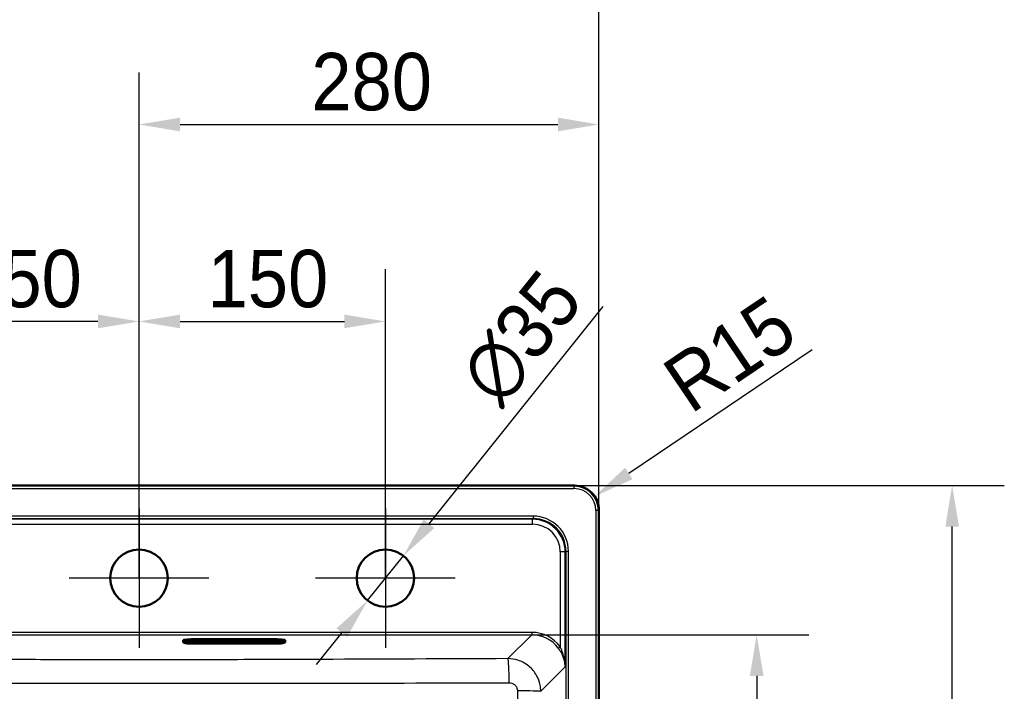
# Model space of a CAD drawing. Header units: millimetres. Extents: x 100 to 2000, y 93 to 2870.
# Tile 4 of 5: x 608 to 1208, y 1859 to 2268. Entities that reach past the tile are written whole.
import ezdxf

# ---------------------------------------------------------------- set-up
doc = ezdxf.new("R2010")
doc.units = ezdxf.units.MM
doc.header["$LTSCALE"] = 10
for name, color, linetype, lineweight in [('Center Mark(ISO)', 7, 'Continuous', 25), ('Dimensions(ISO)', 7, 'Continuous', 25), ('Sketch Geometry(ISO)', 7, 'Continuous', 50), ('Visible Edges(ISO)', 7, 'Continuous', 50), ('Visible Tangent Edges(ISO)', 7, 'Continuous', 25)]:
    doc.layers.add(name, color=color, linetype=linetype, lineweight=lineweight)
doc.styles.add('Text_3.5mm', font='arial.ttf', dxfattribs={"width": 0.9})
doc.dimstyles.new('KS-STANDARD', dxfattribs={"dimscale": 10, "dimtxt": 3.5, "dimasz": 2.5, "dimexe": 3.175, "dimexo": 0, "dimgap": 0.8, "dimtad": 1, "dimdec": 1, "dimrnd": 1e-08, "dimtxsty": 'Text_3.5mm', "dimcen": 0.09, "dimdle": 10, "dimclrd": 7, "dimclre": 7, "dimclrt": 7, "dimadec": 0, "dimazin": 2, "dimtfac": 0.714286, "dimtdec": 4, "dimtmove": 0, "dimatfit": 3, "dimfxl": 0, "dimtolj": 1, "dimlwd": 25, "dimlwe": 25, "dimarcsym": 0})

# ---------------------------------------------------------------- blocks, each defined once
blk = doc.blocks.new('*D6')
at = {"layer": 'Defpoints', "color": 0, "linetype": 'Continuous'}
for p in [(919.95, 1893.42), (920.79, 1493), (1056.84, 1493)]:
    blk.add_point(p, dxfattribs=at)
at = {"layer": 'Dimensions(ISO)', "color": 7, "linetype": 'Continuous', "lineweight": 25}
for p, q in [((919.95, 1893.42), (1088.59, 1893.42)), ((1056.84, 1868.42), (1056.84, 1518)), ((920.79, 1493), (1088.59, 1493))]:
    blk.add_line(p, q, dxfattribs=at)
at = {"layer": 'Dimensions(ISO)', "color": 7, "linetype": 'Continuous'}
for points in [[(1052.68, 1868.42), (1061.01, 1868.42), (1056.84, 1893.42)], [(1052.68, 1518), (1061.01, 1518), (1056.84, 1493)]]:
    blk.add_solid(points, dxfattribs=at)
at = {"layer": 'Dimensions(ISO)', "color": 7, "linetype": 'Continuous', "lineweight": 25, "insert": (1030.97, 1650.03), "char_height": 35, "attachment_point": 4, "rotation": 90, "style": 'Text_3.5mm'}
blk.add_mtext('\\A1;\\fArial Narrow|b0|i0;{\\H26.6000;~}\\fArial|b0|i0;400', dxfattribs=at)
blk = doc.blocks.new('*D7')
at = {"layer": 'Defpoints', "color": 0, "linetype": 'Continuous'}
for p in [(960.83, 2309.34), (400.83, 1969.41), (960.83, 1969.41)]:
    blk.add_point(p, dxfattribs=at)
at = {"layer": 'Dimensions(ISO)', "color": 7, "linetype": 'Continuous', "lineweight": 25}
for p, q in [((400.83, 1969.41), (400.83, 2341.09)), ((960.83, 1969.41), (960.83, 2341.09)), ((425.83, 2309.34), (935.83, 2309.34))]:
    blk.add_line(p, q, dxfattribs=at)
at = {"layer": 'Dimensions(ISO)', "color": 7, "linetype": 'Continuous'}
for points in [[(425.83, 2313.51), (425.83, 2305.17), (400.83, 2309.34)], [(935.83, 2313.51), (935.83, 2305.17), (960.83, 2309.34)]]:
    blk.add_solid(points, dxfattribs=at)
at = {"layer": 'Dimensions(ISO)', "color": 7, "linetype": 'Continuous', "lineweight": 25, "insert": (628.7, 2347.34), "char_height": 35, "attachment_point": 4, "style": 'Text_3.5mm'}
blk.add_mtext('\\A1;560{\\H25.000001;\\S+3^ -0;}', dxfattribs=at)
blk = doc.blocks.new('*D8')
at = {"layer": 'Defpoints', "color": 0, "linetype": 'Continuous'}
for p in [(945.87, 1984.38), (1175.84, 1984.38), (945.87, 1474.38)]:
    blk.add_point(p, dxfattribs=at)
at = {"layer": 'Dimensions(ISO)', "color": 7, "linetype": 'Continuous', "lineweight": 25}
for p, q in [((945.87, 1984.38), (1207.59, 1984.38)), ((1175.84, 1499.38), (1175.84, 1959.38)), ((945.87, 1474.38), (1207.59, 1474.38))]:
    blk.add_line(p, q, dxfattribs=at)
at = {"layer": 'Dimensions(ISO)', "color": 7, "linetype": 'Continuous'}
for points in [[(1171.68, 1959.38), (1180.01, 1959.38), (1175.84, 1984.38)], [(1171.68, 1499.38), (1180.01, 1499.38), (1175.84, 1474.38)]]:
    blk.add_solid(points, dxfattribs=at)
at = {"layer": 'Dimensions(ISO)', "color": 7, "linetype": 'Continuous', "lineweight": 25, "insert": (1138.06, 1677.46), "char_height": 35, "attachment_point": 4, "rotation": 90, "style": 'Text_3.5mm'}
blk.add_mtext('\\A1;510{\\H25.000001;\\S+2^ -0;}', dxfattribs=at)
blk = doc.blocks.new('*D9')
at = {"layer": 'Defpoints', "color": 0, "linetype": 'Continuous'}
for p in [(442.16, 1873.05), (919.95, 1515.26), (920.84, 1516.45)]:
    blk.add_point(p, dxfattribs=at)
at = {"layer": 'Dimensions(ISO)', "color": 7, "linetype": 'Continuous', "lineweight": 25}
for p, q in [((442.16, 1873.05), (462.08, 1899.66)), ((463.06, 1859.26), (900.83, 1531.43)), ((919.95, 1515.26), (939.87, 1541.86))]:
    blk.add_line(p, q, dxfattribs=at)
at = {"layer": 'Dimensions(ISO)', "color": 7, "linetype": 'Continuous'}
for points in [[(465.56, 1862.6), (460.56, 1855.93), (443.05, 1874.25)], [(903.33, 1534.77), (898.33, 1528.1), (920.84, 1516.45)]]:
    blk.add_solid(points, dxfattribs=at)
at = {"layer": 'Dimensions(ISO)', "color": 7, "linetype": 'Continuous', "lineweight": 25, "insert": (729.45, 1692.1), "char_height": 35, "attachment_point": 4, "rotation": 323.17208, "style": 'Text_3.5mm'}
blk.add_mtext('\\A1;\\fArial Narrow|b0|i0;{\\H26.6000;~}\\fArial|b0|i0;597', dxfattribs=at)
blk = doc.blocks.new('*D11')
at = {"layer": 'Defpoints', "color": 0, "linetype": 'Continuous'}
for p in [(958.27, 1977.79), (945.88, 1969.43)]:
    blk.add_point(p, dxfattribs=at)
at = {"layer": 'Dimensions(ISO)', "color": 7, "linetype": 'Continuous', "lineweight": 25}
blk.add_line((1090.71, 2067.16), (979, 1991.77), dxfattribs=at)
at = {"layer": 'Dimensions(ISO)', "color": 7, "linetype": 'Continuous'}
blk.add_solid([(976.67, 1995.23), (981.33, 1988.32), (958.27, 1977.79)], dxfattribs=at)
at = {"layer": 'Dimensions(ISO)', "color": 7, "linetype": 'Continuous', "lineweight": 25, "insert": (1007.02, 2041.89), "char_height": 35, "attachment_point": 4, "rotation": 34.01054, "style": 'Text_3.5mm'}
blk.add_mtext('\\A1;R15', dxfattribs=at)
blk = doc.blocks.new('*D12')
at = {"layer": 'Defpoints', "color": 0, "linetype": 'Continuous'}
for p in [(530.83, 2084.38), (530.83, 1927.96), (680.83, 1927.96)]:
    blk.add_point(p, dxfattribs=at)
at = {"layer": 'Dimensions(ISO)', "color": 7, "linetype": 'Continuous', "lineweight": 25}
for p, q in [((530.83, 1927.96), (530.83, 2116.13)), ((680.83, 1927.96), (680.83, 2116.13)), ((655.83, 2084.38), (555.83, 2084.38))]:
    blk.add_line(p, q, dxfattribs=at)
at = {"layer": 'Dimensions(ISO)', "color": 7, "linetype": 'Continuous'}
for points in [[(555.83, 2088.54), (555.83, 2080.21), (530.83, 2084.38)], [(655.83, 2088.54), (655.83, 2080.21), (680.83, 2084.38)]]:
    blk.add_solid(points, dxfattribs=at)
at = {"layer": 'Dimensions(ISO)', "color": 7, "linetype": 'Continuous', "lineweight": 25, "insert": (572.57, 2110.25), "char_height": 35, "attachment_point": 4, "style": 'Text_3.5mm'}
blk.add_mtext('\\A1;150', dxfattribs=at)
blk = doc.blocks.new('*D13')
at = {"layer": 'Defpoints', "color": 0, "linetype": 'Continuous'}
for p in [(830.83, 2084.38), (680.83, 1927.96), (830.83, 1927.96)]:
    blk.add_point(p, dxfattribs=at)
at = {"layer": 'Dimensions(ISO)', "color": 7, "linetype": 'Continuous', "lineweight": 25}
for p, q in [((680.83, 1927.96), (680.83, 2116.13)), ((830.83, 1927.96), (830.83, 2116.13)), ((705.83, 2084.38), (805.83, 2084.38))]:
    blk.add_line(p, q, dxfattribs=at)
at = {"layer": 'Dimensions(ISO)', "color": 7, "linetype": 'Continuous'}
for points in [[(705.83, 2088.54), (705.83, 2080.21), (680.83, 2084.38)], [(805.83, 2088.54), (805.83, 2080.21), (830.83, 2084.38)]]:
    blk.add_solid(points, dxfattribs=at)
at = {"layer": 'Dimensions(ISO)', "color": 7, "linetype": 'Continuous', "lineweight": 25, "insert": (722.57, 2110.25), "char_height": 35, "attachment_point": 4, "style": 'Text_3.5mm'}
blk.add_mtext('\\A1;150', dxfattribs=at)
blk = doc.blocks.new('*D15')
at = {"layer": 'Defpoints', "color": 0, "linetype": 'Continuous'}
for p in [(960.83, 2204.38), (960.83, 1969.41), (680.83, 1927.96)]:
    blk.add_point(p, dxfattribs=at)
at = {"layer": 'Dimensions(ISO)', "color": 7, "linetype": 'Continuous', "lineweight": 25}
for p, q in [((680.83, 1927.96), (680.83, 2236.13)), ((960.83, 1969.41), (960.83, 2236.13)), ((705.83, 2204.38), (935.83, 2204.38))]:
    blk.add_line(p, q, dxfattribs=at)
at = {"layer": 'Dimensions(ISO)', "color": 7, "linetype": 'Continuous'}
for points in [[(705.83, 2208.54), (705.83, 2200.21), (680.83, 2204.38)], [(935.83, 2208.54), (935.83, 2200.21), (960.83, 2204.38)]]:
    blk.add_solid(points, dxfattribs=at)
at = {"layer": 'Dimensions(ISO)', "color": 7, "linetype": 'Continuous', "lineweight": 25, "insert": (785.72, 2230.25), "char_height": 35, "attachment_point": 4, "style": 'Text_3.5mm'}
blk.add_mtext('\\A1;280', dxfattribs=at)
blk = doc.blocks.new('*D17')
at = {"layer": 'Defpoints', "color": 0, "linetype": 'Continuous'}
for p in [(841.76, 1941.62), (819.9, 1914.29)]:
    blk.add_point(p, dxfattribs=at)
at = {"layer": 'Dimensions(ISO)', "color": 7, "linetype": 'Continuous', "lineweight": 25}
for p, q in [((857.38, 1961.14), (963.35, 2093.55)), ((819.9, 1914.29), (841.76, 1941.62)), ((804.27, 1894.78), (788.65, 1875.26))]:
    blk.add_line(p, q, dxfattribs=at)
at = {"layer": 'Dimensions(ISO)', "color": 7, "linetype": 'Continuous'}
for points in [[(854.13, 1963.74), (860.64, 1958.54), (841.76, 1941.62)], [(801.02, 1897.38), (807.53, 1892.17), (819.9, 1914.29)]]:
    blk.add_solid(points, dxfattribs=at)
at = {"layer": 'Dimensions(ISO)', "color": 7, "linetype": 'Continuous', "lineweight": 25, "insert": (887.64, 2041.91), "char_height": 35, "attachment_point": 4, "rotation": 51.33075, "style": 'Text_3.5mm'}
blk.add_mtext('\\A1;∅35', dxfattribs=at)

msp = doc.modelspace()

# ---------------------------------------------------------------- linework, layer by layer
at = {"layer": 'Center Mark(ISO)', "linetype": 'Continuous'}
for p, q in [((680.83, 1970.46), (680.83, 1885.46)), ((830.83, 1970.46), (830.83, 1885.46)), ((723.33, 1927.96), (638.33, 1927.96)), ((873.33, 1927.96), (788.33, 1927.96))]:
    msp.add_line(p, q, dxfattribs=at)
at = {"layer": 'Sketch Geometry(ISO)', "linetype": 'Continuous'}
for centre in [(680.83, 1927.96), (830.83, 1927.96)]:
    msp.add_circle(centre, 17.5, dxfattribs=at)
at = {"layer": 'Sketch Geometry(ISO)'}
msp.add_arc((945.88, 1969.43), 14.95, 359.9424, 90.0576, dxfattribs=at)
at = {"layer": 'Visible Edges(ISO)'}
for p, q in [((945.87, 1984.38), (415.79, 1984.38)), ((960.83, 1489.34), (960.83, 1969.41)), ((707.73, 1889.81), (707.73, 1890.16)), ((707.73, 1889.81), (707.73, 1888.94)), ((708.29, 1888.59), (708.03, 1888.68)), ((709.73, 1889.39), (709.73, 1889.8)), ((712.48, 1890.07), (712.48, 1889.78)), ((761.73, 1890.85), (715.73, 1890.85)), ((715.73, 1890.14), (761.73, 1890.14)), ((715.98, 1889.02), (761.98, 1889.02)), ((726.98, 1889.39), (726.98, 1890.05)), ((726.98, 1890.05), (734.67, 1890.05)), ((734.67, 1889.4), (726.98, 1889.4)), ((734.67, 1889.39), (726.98, 1889.39)), ((730.47, 1889.87), (727.47, 1889.87)), ((727.47, 1889.86), (727.47, 1889.87)), ((730.47, 1889.86), (727.47, 1889.86)), ((727.47, 1889.86), (727.47, 1889.8)), ((727.47, 1889.8), (727.76, 1889.8)), ((727.76, 1889.65), (727.47, 1889.65)), ((727.47, 1889.64), (727.47, 1889.65)), ((727.76, 1889.64), (727.47, 1889.64)), ((727.47, 1889.64), (727.47, 1889.58)), ((727.47, 1889.58), (729.37, 1889.58)), ((727.76, 1889.8), (727.76, 1889.64)), ((729.08, 1889.75), (729.08, 1889.8)), ((729.08, 1889.8), (729.77, 1889.8)), ((729.72, 1889.76), (729.08, 1889.76)), ((729.72, 1889.75), (729.08, 1889.75)), ((729.08, 1889.64), (729.08, 1889.7)), ((729.08, 1889.7), (729.72, 1889.7)), ((729.37, 1889.65), (729.08, 1889.65)), ((729.37, 1889.64), (729.08, 1889.64)), ((729.37, 1889.64), (729.37, 1889.65)), ((729.37, 1889.58), (729.37, 1889.64)), ((729.72, 1889.75), (729.72, 1889.76)), ((729.72, 1889.7), (729.72, 1889.75)), ((729.77, 1889.8), (729.77, 1889.78)), ((729.77, 1889.78), (730.47, 1889.78)), ((730.47, 1889.86), (730.47, 1889.87)), ((730.47, 1889.78), (730.47, 1889.86)), ((733.37, 1889.87), (730.73, 1889.87)), ((730.73, 1889.86), (730.73, 1889.87)), ((733.37, 1889.86), (730.73, 1889.86)), ((730.73, 1889.86), (730.73, 1889.8)), ((730.73, 1889.8), (731.07, 1889.8)), ((731.07, 1889.65), (730.73, 1889.65)), ((730.73, 1889.64), (730.73, 1889.65)), ((731.07, 1889.64), (730.73, 1889.64)), ((730.73, 1889.64), (730.73, 1889.58)), ((730.73, 1889.58), (732.58, 1889.58)), ((731.07, 1889.8), (731.07, 1889.64)), ((732.28, 1889.8), (732.65, 1889.8)), ((732.28, 1889.74), (732.28, 1889.8)), ((732.65, 1889.75), (732.28, 1889.75)), ((732.65, 1889.74), (732.28, 1889.74)), ((732.28, 1889.64), (732.28, 1889.7)), ((732.28, 1889.7), (732.71, 1889.7)), ((732.58, 1889.65), (732.28, 1889.65)), ((732.58, 1889.64), (732.28, 1889.64)), ((732.58, 1889.64), (732.58, 1889.65)), ((732.58, 1889.58), (732.58, 1889.64)), ((732.71, 1889.7), (733.32, 1889.58)), ((733.32, 1889.58), (734.44, 1889.58)), ((734.15, 1889.64), (733.75, 1889.72)), ((734.15, 1889.65), (733.8, 1889.72)), ((734.44, 1889.65), (734.15, 1889.65)), ((734.15, 1889.64), (734.15, 1889.65)), ((734.44, 1889.64), (734.15, 1889.64)), ((734.24, 1889.79), (734.24, 1889.8)), ((734.44, 1889.64), (734.44, 1889.65)), ((734.44, 1889.58), (734.44, 1889.64)), ((734.67, 1890.05), (734.67, 1889.39)), ((735.13, 1889.39), (735.13, 1890.05)), ((735.13, 1890.05), (742.83, 1890.05)), ((742.83, 1889.4), (735.13, 1889.4)), ((742.83, 1889.39), (735.13, 1889.39)), ((735.58, 1889.65), (735.36, 1889.65)), ((735.36, 1889.64), (735.36, 1889.65)), ((735.58, 1889.64), (735.36, 1889.64)), ((735.36, 1889.64), (735.36, 1889.58)), ((735.36, 1889.58), (736.76, 1889.58)), ((736.13, 1889.8), (735.58, 1889.65)), ((736.16, 1889.8), (735.58, 1889.64)), ((735.58, 1889.64), (735.58, 1889.65)), ((738.26, 1889.87), (735.91, 1889.87)), ((735.91, 1889.86), (735.91, 1889.87)), ((738.26, 1889.86), (735.91, 1889.86)), ((735.91, 1889.86), (735.91, 1889.8)), ((735.91, 1889.8), (736.16, 1889.8)), ((736.46, 1889.64), (736.55, 1889.67)), ((736.76, 1889.64), (736.46, 1889.64)), ((736.76, 1889.65), (736.49, 1889.65)), ((736.55, 1889.67), (737.35, 1889.67)), ((736.69, 1889.72), (736.97, 1889.81)), ((737.23, 1889.72), (736.69, 1889.72)), ((737.2, 1889.73), (736.72, 1889.73)), ((736.76, 1889.64), (736.76, 1889.65)), ((736.76, 1889.58), (736.76, 1889.64)), ((736.97, 1889.81), (737.23, 1889.72)), ((737.4, 1889.65), (737.11, 1889.65)), ((737.11, 1889.64), (737.11, 1889.65)), ((737.43, 1889.64), (737.11, 1889.64)), ((737.11, 1889.64), (737.11, 1889.58)), ((737.11, 1889.58), (738.86, 1889.58)), ((737.35, 1889.67), (737.43, 1889.64)), ((738.57, 1889.64), (738, 1889.8)), ((738, 1889.8), (738.26, 1889.8)), ((738.57, 1889.65), (738.04, 1889.8)), ((738.26, 1889.86), (738.26, 1889.87)), ((738.26, 1889.8), (738.26, 1889.86)), ((738.86, 1889.65), (738.57, 1889.65)), ((738.57, 1889.64), (738.57, 1889.65)), ((738.86, 1889.64), (738.57, 1889.64)), ((738.86, 1889.64), (738.86, 1889.65)), ((738.86, 1889.58), (738.86, 1889.64)), ((740.57, 1889.87), (739.1, 1889.87)), ((739.1, 1889.86), (739.1, 1889.87)), ((740.57, 1889.86), (739.1, 1889.86)), ((739.1, 1889.86), (739.1, 1889.8)), ((739.1, 1889.8), (739.41, 1889.8)), ((739.41, 1889.65), (739.1, 1889.65)), ((739.1, 1889.64), (739.1, 1889.65)), ((739.41, 1889.64), (739.1, 1889.64)), ((739.1, 1889.64), (739.1, 1889.58)), ((739.1, 1889.58), (740.41, 1889.58)), ((739.41, 1889.8), (739.41, 1889.64)), ((740.15, 1889.64), (740.15, 1889.75)), ((740.15, 1889.75), (741.29, 1889.58)), ((740.41, 1889.65), (740.15, 1889.65)), ((740.41, 1889.64), (740.15, 1889.64)), ((740.41, 1889.64), (740.41, 1889.65)), ((740.41, 1889.58), (740.41, 1889.64)), ((741.58, 1889.72), (740.57, 1889.87)), ((740.57, 1889.86), (740.57, 1889.87)), ((741.58, 1889.71), (740.57, 1889.86)), ((741.29, 1889.58), (742.24, 1889.58)), ((742.6, 1889.87), (741.32, 1889.87)), ((741.32, 1889.86), (741.32, 1889.87)), ((742.6, 1889.86), (741.32, 1889.86)), ((741.32, 1889.86), (741.32, 1889.8)), ((741.32, 1889.8), (741.58, 1889.8)), ((741.58, 1889.8), (741.58, 1889.71)), ((742.24, 1889.8), (742.6, 1889.8)), ((742.24, 1889.58), (742.24, 1889.8)), ((742.6, 1889.86), (742.6, 1889.87)), ((742.6, 1889.8), (742.6, 1889.86)), ((742.83, 1890.05), (742.83, 1889.39)), ((743.29, 1889.39), (743.29, 1890.05)), ((743.29, 1890.05), (750.98, 1890.05)), ((750.98, 1889.4), (743.29, 1889.4)), ((750.98, 1889.39), (743.29, 1889.39)), ((745.29, 1889.87), (743.51, 1889.87)), ((743.51, 1889.86), (743.51, 1889.87)), ((745.29, 1889.86), (743.51, 1889.86)), ((743.51, 1889.86), (743.51, 1889.8)), ((743.51, 1889.8), (743.85, 1889.8)), ((743.85, 1889.65), (743.51, 1889.65)), ((743.51, 1889.64), (743.51, 1889.65)), ((743.85, 1889.64), (743.51, 1889.64)), ((743.51, 1889.64), (743.51, 1889.58)), ((743.51, 1889.58), (745.29, 1889.58)), ((743.85, 1889.8), (743.85, 1889.64)), ((745.62, 1889.8), (745.04, 1889.75)), ((745.74, 1889.8), (745.04, 1889.74)), ((745.04, 1889.74), (745.04, 1889.8)), ((745.04, 1889.8), (745.29, 1889.8)), ((745.04, 1889.64), (745.04, 1889.71)), ((745.04, 1889.71), (745.74, 1889.64)), ((745.29, 1889.65), (745.04, 1889.65)), ((745.29, 1889.64), (745.04, 1889.64)), ((745.29, 1889.86), (745.29, 1889.87)), ((745.29, 1889.8), (745.29, 1889.86)), ((745.29, 1889.64), (745.29, 1889.65)), ((745.29, 1889.58), (745.29, 1889.64)), ((747.03, 1889.87), (745.54, 1889.87)), ((745.54, 1889.86), (745.54, 1889.87)), ((747.03, 1889.86), (745.54, 1889.86)), ((745.54, 1889.86), (745.54, 1889.8)), ((745.54, 1889.8), (745.74, 1889.8)), ((745.63, 1889.65), (745.54, 1889.65)), ((745.54, 1889.64), (745.54, 1889.65)), ((745.74, 1889.64), (745.54, 1889.64)), ((745.54, 1889.64), (745.54, 1889.58)), ((745.54, 1889.58), (747.25, 1889.58)), ((746.08, 1889.74), (746.77, 1889.8)), ((747.03, 1889.64), (746.08, 1889.74)), ((747.03, 1889.65), (746.13, 1889.75)), ((746.77, 1889.8), (747.03, 1889.8)), ((747.03, 1889.86), (747.03, 1889.87)), ((747.03, 1889.8), (747.03, 1889.86)), ((747.25, 1889.65), (747.03, 1889.65)), ((747.03, 1889.64), (747.03, 1889.65)), ((747.25, 1889.64), (747.03, 1889.64)), ((747.25, 1889.64), (747.25, 1889.65)), ((747.25, 1889.58), (747.25, 1889.64)), ((750.49, 1889.87), (747.53, 1889.87)), ((747.53, 1889.86), (747.53, 1889.87)), ((750.49, 1889.86), (747.53, 1889.86)), ((747.53, 1889.86), (747.53, 1889.8)), ((747.53, 1889.8), (747.84, 1889.8)), ((747.84, 1889.65), (747.53, 1889.65)), ((747.53, 1889.64), (747.53, 1889.65)), ((747.84, 1889.64), (747.53, 1889.64)), ((747.53, 1889.64), (747.53, 1889.58)), ((747.53, 1889.58), (750.49, 1889.58)), ((747.84, 1889.8), (747.84, 1889.64)), ((749.1, 1889.75), (749.1, 1889.8)), ((749.1, 1889.8), (749.79, 1889.8)), ((749.73, 1889.76), (749.1, 1889.76)), ((749.73, 1889.75), (749.1, 1889.75)), ((749.1, 1889.64), (749.1, 1889.7)), ((749.1, 1889.7), (749.73, 1889.7)), ((749.79, 1889.65), (749.1, 1889.65)), ((749.79, 1889.64), (749.1, 1889.64)), ((749.73, 1889.75), (749.73, 1889.76)), ((749.73, 1889.7), (749.73, 1889.75)), ((749.79, 1889.8), (749.79, 1889.78)), ((749.79, 1889.78), (750.49, 1889.78)), ((750.49, 1889.68), (749.79, 1889.68)), ((749.79, 1889.67), (749.79, 1889.68)), ((750.49, 1889.67), (749.79, 1889.67)), ((749.79, 1889.67), (749.79, 1889.64)), ((750.49, 1889.86), (750.49, 1889.87)), ((750.49, 1889.78), (750.49, 1889.86)), ((750.49, 1889.67), (750.49, 1889.68)), ((750.49, 1889.58), (750.49, 1889.67)), ((750.98, 1890.05), (750.98, 1889.39)), ((765.48, 1889.78), (765.48, 1890.04)), ((767.73, 1889.8), (767.73, 1889.39)), ((769.17, 1888.59), (769.43, 1888.68)), ((769.73, 1889.81), (769.73, 1890.16)), ((769.73, 1888.94), (769.73, 1889.81)), ((715.73, 1888.05), (761.73, 1888.05))]:
    msp.add_line(p, q, dxfattribs=at)
for centre, major_axis, ratio, start_param, end_param in [((945.79, 1969.34), (10.66, 10.66), 0.995146, 5.50022, 7.06615), ((715.73, 1890.16), (-8, 0), 0.087156, 4.712389, 6.283185), ((732.65, 1889.77), (0.366, 0), 0.087156, 4.712389, 7.853982), ((732.65, 1889.78), (0.366, 0), 0.087156, 4.712389, 6.12646), ((733.37, 1889.8), (0.874, 0), 0.087156, 0, 1.570796), ((733.37, 1889.79), (0.874, 0), 0.087156, 5.16581, 7.853982), ((761.73, 1890.16), (8, 0), 0.087156, 0, 1.570796)]:
    msp.add_ellipse(centre, major_axis=major_axis, ratio=ratio, start_param=start_param, end_param=end_param, dxfattribs=at)
for points, knots in [([(708.03, 1888.68), (708, 1888.69), (707.97, 1888.7), (707.91, 1888.73), (707.89, 1888.74), (707.84, 1888.77), (707.82, 1888.78), (707.78, 1888.81), (707.76, 1888.83), (707.74, 1888.88), (707.73, 1888.91), (707.73, 1888.94)], [6.0404351, 6.0404351, 6.0404351, 6.0404351, 6.0889851, 6.0889851, 6.1375352, 6.1375352, 6.1860852, 6.1860852, 6.2346353, 6.2346353, 6.2831853, 6.2831853, 6.2831853, 6.2831853]), ([(708.29, 1888.59), (708.56, 1888.49), (708.83, 1888.44), (709.52, 1888.33), (709.93, 1888.28), (710.87, 1888.2), (711.4, 1888.16), (712.54, 1888.11), (713.15, 1888.08), (714.42, 1888.05), (715.07, 1888.05), (715.73, 1888.05)], [0.24275, 0.24275, 0.24275, 0.24275, 0.508359, 0.508359, 0.773969, 0.773969, 1.039578, 1.039578, 1.305187, 1.305187, 1.570796, 1.570796, 1.570796, 1.570796]), ([(709.44, 1889.73), (709.44, 1889.73), (709.47, 1889.74), (709.61, 1889.78), (709.77, 1889.82), (710.25, 1889.89), (710.62, 1889.93), (711.53, 1890.01), (712.08, 1890.05), (713.3, 1890.1), (713.97, 1890.12), (715.01, 1890.14), (715.37, 1890.14), (715.73, 1890.14)], [0.191659, 0.191659, 0.191659, 0.191659, 0.29951, 0.29951, 0.50335, 0.50335, 0.785184, 0.785184, 1.093462, 1.093462, 1.407621, 1.407621, 1.570796, 1.570796, 1.570796, 1.570796]), ([(712.48, 1889.78), (712.48, 1889.72), (712.49, 1889.66), (712.53, 1889.55), (712.56, 1889.5), (712.62, 1889.42), (712.65, 1889.39), (712.73, 1889.33), (712.76, 1889.31), (712.87, 1889.26), (712.92, 1889.24), (713.12, 1889.19), (713.28, 1889.16), (713.67, 1889.11), (713.9, 1889.09), (714.42, 1889.06), (714.71, 1889.05), (715.31, 1889.03), (715.63, 1889.02), (715.96, 1889.02), (715.97, 1889.02), (715.98, 1889.02)], [3.141593, 3.141593, 3.141593, 3.141593, 3.172752, 3.172752, 3.207039, 3.207039, 3.249904, 3.249904, 3.311669, 3.311669, 3.445472, 3.445472, 3.759632, 3.759632, 4.073791, 4.073791, 4.38795, 4.38795, 4.70211, 4.70211, 4.712389, 4.712389, 4.712389, 4.712389]), ([(761.73, 1890.14), (762.42, 1890.14), (763.12, 1890.13), (764.44, 1890.09), (765.07, 1890.07), (766.18, 1890), (766.67, 1889.95), (767.44, 1889.86), (767.73, 1889.81), (767.96, 1889.75), (768, 1889.74), (768.02, 1889.73), (768.02, 1889.73), (768.02, 1889.73)], [1.570796, 1.570796, 1.570796, 1.570796, 1.884956, 1.884956, 2.199115, 2.199115, 2.511936, 2.511936, 2.810616, 2.810616, 2.922053, 2.922053, 2.949934, 2.949934, 2.949934, 2.949934]), ([(761.73, 1888.05), (762.39, 1888.05), (763.04, 1888.05), (764.31, 1888.08), (764.92, 1888.11), (766.06, 1888.16), (766.59, 1888.2), (767.52, 1888.28), (767.93, 1888.33), (768.63, 1888.44), (768.9, 1888.49), (769.17, 1888.59)], [1.570796, 1.570796, 1.570796, 1.570796, 1.836406, 1.836406, 2.102015, 2.102015, 2.367624, 2.367624, 2.633233, 2.633233, 2.898842, 2.898842, 2.898842, 2.898842]), ([(761.98, 1889.02), (762.3, 1889.02), (762.62, 1889.03), (763.22, 1889.04), (763.51, 1889.06), (764.04, 1889.09), (764.27, 1889.11), (764.66, 1889.16), (764.82, 1889.18), (765.03, 1889.24), (765.1, 1889.26), (765.21, 1889.32), (765.25, 1889.34), (765.33, 1889.41), (765.38, 1889.46), (765.45, 1889.6), (765.47, 1889.67), (765.48, 1889.76), (765.48, 1889.77), (765.48, 1889.78)], [4.712389, 4.712389, 4.712389, 4.712389, 5.026548, 5.026548, 5.340708, 5.340708, 5.654867, 5.654867, 5.969026, 5.969026, 6.126106, 6.126106, 6.181859, 6.181859, 6.239483, 6.239483, 6.276452, 6.276452, 6.283185, 6.283185, 6.283185, 6.283185]), ([(769.73, 1888.94), (769.73, 1888.91), (769.72, 1888.88), (769.69, 1888.83), (769.68, 1888.81), (769.64, 1888.78), (769.62, 1888.77), (769.57, 1888.74), (769.55, 1888.73), (769.49, 1888.7), (769.46, 1888.69), (769.43, 1888.68)], [3.1415927, 3.1415927, 3.1415927, 3.1415927, 3.1901427, 3.1901427, 3.2386927, 3.2386927, 3.2872428, 3.2872428, 3.3357928, 3.3357928, 3.3843429, 3.3843429, 3.3843429, 3.3843429])]:
    msp.add_open_spline(points, degree=3, knots=knots, dxfattribs=at)
at = {"layer": 'Visible Tangent Edges(ISO)'}
for p, q in [((945.87, 1984.38), (945.54, 1984.05)), ((945.54, 1984.05), (416.12, 1984.05)), ((416.12, 1982.56), (945.54, 1982.56)), ((945.54, 1984.05), (945.54, 1982.56)), ((959.01, 1969.09), (959.01, 1489.66)), ((960.51, 1969.09), (959.01, 1969.09)), ((960.51, 1969.09), (960.83, 1969.41)), ((960.51, 1489.66), (960.51, 1969.09)), ((920.79, 1965.75), (440.87, 1965.75)), ((440.87, 1964.26), (920.79, 1964.26)), ((920.36, 1963.83), (441.3, 1963.83)), ((441.3, 1960.86), (920.36, 1960.86)), ((920.79, 1964.26), (920.36, 1963.83)), ((920.36, 1960.86), (920.36, 1963.83)), ((920.79, 1965.75), (920.79, 1964.26)), ((937.28, 1943.91), (937.23, 1886.13)), ((940.21, 1873.83), (940.27, 1943.89)), ((940.27, 1943.89), (940.71, 1944.33)), ((940.71, 1944.33), (942.2, 1944.33)), ((940.71, 1944.33), (940.71, 1514.42)), ((942.2, 1514.42), (942.2, 1944.33)), ((919.95, 1894.9), (441.71, 1894.9)), ((919.95, 1894.9), (919.95, 1893.42)), ((441.71, 1893.42), (919.95, 1893.42)), ((707.8, 1888.85), (707.8, 1889.72)), ((707.8, 1889.72), (708.06, 1889.62)), ((707.8, 1888.85), (708.06, 1888.75)), ((708.06, 1889.62), (708.06, 1888.75)), ((708.41, 1888.69), (708.41, 1889.56)), ((709.03, 1889.56), (709.03, 1888.69)), ((712.98, 1889.29), (712.98, 1890.09)), ((715.73, 1890.51), (715.73, 1890.85)), ((715.73, 1890.51), (715.73, 1890.41)), ((761.73, 1890.51), (715.73, 1890.51)), ((715.73, 1890.41), (761.73, 1890.41)), ((715.73, 1890.29), (715.73, 1890.41)), ((761.73, 1890.29), (715.73, 1890.29)), ((715.73, 1890.29), (715.73, 1890.2)), ((715.73, 1890.2), (761.73, 1890.2)), ((761.73, 1890.14), (715.73, 1890.14)), ((715.73, 1890.14), (715.73, 1890.14)), ((715.73, 1888.86), (715.73, 1889.02)), ((715.73, 1888.86), (715.73, 1888.1)), ((761.73, 1888.86), (715.73, 1888.86)), ((715.98, 1889.02), (715.98, 1889.02)), ((761.98, 1889.02), (715.98, 1889.02)), ((732.65, 1889.74), (732.65, 1889.75)), ((733.37, 1889.86), (733.37, 1889.87)), ((761.73, 1890.51), (761.73, 1890.85)), ((761.73, 1890.51), (761.73, 1890.41)), ((761.73, 1890.41), (761.73, 1890.29)), ((761.73, 1890.29), (761.73, 1890.2)), ((761.73, 1890.14), (761.73, 1890.14)), ((761.73, 1888.86), (761.73, 1889.02)), ((761.73, 1888.86), (761.73, 1888.1)), ((761.98, 1889.02), (761.98, 1889.02)), ((764.98, 1890.07), (764.98, 1889.29)), ((768.43, 1888.69), (768.43, 1889.56)), ((769.05, 1889.56), (769.05, 1888.69)), ((769.66, 1889.72), (769.4, 1889.62)), ((769.4, 1888.75), (769.4, 1889.62)), ((769.66, 1888.85), (769.4, 1888.75)), ((769.66, 1889.72), (769.66, 1888.85)), ((919.95, 1893.42), (905.44, 1878.91)), ((715.73, 1888.1), (761.73, 1888.1)), ((715.73, 1888.05), (715.73, 1888.05)), ((761.73, 1888.05), (715.73, 1888.05)), ((761.73, 1888.05), (761.73, 1888.05)), ((925.38, 1859), (940.21, 1873.83))]:
    msp.add_line(p, q, dxfattribs=at)
for centre, major_axis, ratio, start_param, end_param in [((945.48, 1969.02), (10.65, 10.65), 0.996111, 5.50022, 7.06615), ((945.48, 1969.02), (9.59, 9.59), 0.995146, 5.50022, 7.06615), ((920.21, 1943.76), (13.44, 14.97), 0.994, 5.447517, 7.010717), ((920.21, 1943.78), (11.56, 12.66), 0.991641, 5.456012, 7.019212), ((920.62, 1944.17), (15.32, 15.32), 0.992433, 5.501585, 7.064785), ((920.62, 1944.17), (14.27, 14.27), 0.991312, 5.501585, 7.064785), ((937.28, 1943.89), (3, 0), 0.008727, 0.08727, 1.570803), ((919.77, 1873.3), (14.62, 16.01), 0.991641, 6.084464, 7.019212), ((715.73, 1889.81), (-8, 0), 0.087156, 4.712389, 6.283185), ((707.83, 1889.81), (-0.1, 0), 0.996195, 0, 1.22173), ((707.83, 1888.94), (-0.1, 0), 0.996195, 0, 1.22173), ((715.73, 1889.72), (-7.93, 0), 0.087156, 4.712389, 6.283185), ((715.73, 1888.85), (-7.93, 0), 0.087156, 0, 0.24275), ((715.73, 1889.62), (-7.67, 0), 0.087156, 4.712389, 6.283185), ((708.41, 1890.56), (-1, 0), 0.996195, 1.22173, 1.570796), ((708.41, 1889.68), (1, 0), 0.996195, 4.363323, 4.712389), ((715.73, 1888.75), (-7.67, 0), 0.087156, 0, 0.24275), ((715.73, 1889.56), (-7.32, 0), 0.087156, 4.712389, 6.283185), ((715.73, 1888.69), (-7.32, 0), 0.087156, 0, 1.570796), ((715.73, 1889.56), (-6.7, 0), 0.087156, 4.712389, 6.283185), ((709.03, 1890.26), (-0.7, 0), 0.996195, 1.570796, 2.337638), ((709.03, 1889.39), (0.7, 0), 0.996195, 4.712389, 6.283185), ((715.73, 1888.69), (-6.7, 0), 0.087156, 0, 1.570796), ((715.73, 1889.39), (-6, 0), 0.087156, 0, 1.570796), ((712.98, 1889.78), (-0.5, 0), 0.996195, 0, 1.570796), ((715.98, 1889.29), (-3, 0), 0.087156, 0, 1.570796), ((761.73, 1889.81), (8, 0), 0.087156, 0, 1.570796), ((761.73, 1889.72), (7.93, 0), 0.087156, 0, 1.570796), ((761.73, 1889.62), (7.67, 0), 0.087156, 0, 1.570796), ((761.73, 1889.56), (7.32, 0), 0.087156, 0, 1.570796), ((761.73, 1889.56), (6.7, 0), 0.087156, 0, 1.570796), ((761.73, 1889.39), (6, 0), 0.087156, 4.712389, 6.283185), ((761.73, 1888.69), (7.32, 0), 0.087156, 4.712389, 6.283185), ((761.73, 1888.69), (6.7, 0), 0.087156, 4.712389, 6.283185), ((761.98, 1889.29), (3, 0), 0.087156, 4.712389, 6.283185), ((764.98, 1889.78), (0.5, 0), 0.996195, 4.712389, 6.283185), ((768.43, 1889.39), (-0.7, 0), 0.996195, 0, 1.570796), ((768.43, 1890.26), (-0.7, 0), 0.996195, 0.803954, 1.570796), ((769.05, 1890.56), (1, 0), 0.996195, 4.712389, 5.061455), ((769.05, 1889.68), (-1, 0), 0.996195, 1.570796, 1.919862), ((761.73, 1888.75), (7.67, 0), 0.087156, 6.040435, 6.283185), ((761.73, 1888.85), (7.93, 0), 0.087156, 6.040435, 6.283185), ((769.63, 1889.81), (0.0939, 0.0343), 0.997084, 4.712389, 5.934119), ((769.63, 1888.94), (0.0939, 0.0343), 0.997084, 4.712389, 5.934119), ((919.77, 1873.31), (13.66, 14.87), 0.990464, 6.087121, 7.02187), ((937.23, 1886.14), (-1.21, -0.88), 0.00705, 0.121657, 1.565653), ((905.44, 1863.97), (-0.06, 15), 0.048965, 4.730893, 6.195814), ((910.44, 1859), (15, -0.02), 0.017513, 0.08728, 1.52145)]:
    msp.add_ellipse(centre, major_axis=major_axis, ratio=ratio, start_param=start_param, end_param=end_param, dxfattribs=at)
for points, knots in [([(936.03, 1885.26), (936.48, 1884.65), (936.9, 1884.02), (937.9, 1882.33), (938.42, 1881.27), (939.16, 1879.38), (939.43, 1878.55), (939.96, 1876.44), (940.16, 1875.13), (940.21, 1873.83)], [0, 0, 0, 0, 0.244213, 0.244213, 0.634955, 0.634955, 0.931623, 0.931623, 1.394766, 1.394766, 1.394766, 1.394766]), ([(940.21, 1873.83), (940.18, 1875.23), (940.04, 1876.64), (939.66, 1878.91), (939.47, 1879.8), (938.94, 1881.83), (938.57, 1882.98), (937.85, 1884.79), (937.55, 1885.47), (937.23, 1886.13)], [-1.394766, -1.394766, -1.394766, -1.394766, -0.931623, -0.931623, -0.634955, -0.634955, -0.244213, -0.244213, 0, 0, 0, 0]), ([(905.44, 1878.91), (867.55, 1878.75), (829.66, 1878.59), (776.12, 1878.39), (760.47, 1878.34), (723.5, 1878.24), (702.17, 1878.2), (672.63, 1878.2), (664.43, 1878.21), (639.11, 1878.24), (621.99, 1878.28), (582.1, 1878.4), (559.34, 1878.49), (514.88, 1878.66), (493.2, 1878.75), (466.41, 1878.87), (461.32, 1878.89), (456.22, 1878.91)], [-44.956272, -44.956272, -44.956272, -44.956272, -33.575624, -33.575624, -28.878816, -28.878816, -22.478136, -22.478136, -20.018013, -20.018013, -14.880862, -14.880862, -8.044532, -8.044532, -1.531419, -1.531419, 0, 0, 0, 0]), ([(925.38, 1859), (925.37, 1860.29), (925.24, 1861.58), (924.58, 1864.87), (923.85, 1866.84), (921.63, 1870.82), (920, 1872.76), (916.13, 1875.95), (913.86, 1877.19), (909.51, 1878.58), (907.47, 1878.9), (905.44, 1878.91)], [0, 0, 0, 0, 0.0972882, 0.0972882, 0.2529493, 0.2529493, 0.4393424, 0.4393424, 0.6299931, 0.6299931, 0.7837964, 0.7837964, 0.7837964, 0.7837964]), ([(455.48, 1864.25), (460.58, 1864.23), (465.69, 1864.22), (492.48, 1864.14), (514.18, 1864.08), (558.69, 1863.99), (581.49, 1863.97), (621.53, 1863.98), (638.75, 1864.01), (664.28, 1864.04), (672.55, 1864.04), (702.36, 1864.04), (723.87, 1864), (761.02, 1863.97), (776.71, 1863.97), (830.36, 1864.02), (868.27, 1864.13), (906.18, 1864.25)], [0, 0, 0, 0, 1.531419, 1.531419, 8.044532, 8.044532, 14.880862, 14.880862, 20.018013, 20.018013, 22.478136, 22.478136, 28.878816, 28.878816, 33.575624, 33.575624, 44.956272, 44.956272, 44.956272, 44.956272]), ([(906.18, 1864.25), (906.69, 1864.25), (907.2, 1864.17), (908.3, 1863.83), (908.87, 1863.52), (909.84, 1862.73), (910.25, 1862.24), (910.8, 1861.24), (910.98, 1860.74), (911.15, 1859.91), (911.18, 1859.59), (911.18, 1859.26)], [-0.7837964, -0.7837964, -0.7837964, -0.7837964, -0.6299931, -0.6299931, -0.4393424, -0.4393424, -0.2529493, -0.2529493, -0.0972882, -0.0972882, 0, 0, 0, 0]), ([(911.18, 1859.26), (911.17, 1841.97), (911.16, 1824.66), (911.15, 1769.52), (911.16, 1731.67), (911.21, 1638.74), (911.28, 1583.72), (911.41, 1528.74)], [0, 0, 0, 0, 5.174697, 5.174697, 16.488809, 16.488809, 32.977618, 32.977618, 32.977618, 32.977618])]:
    msp.add_open_spline(points, degree=3, knots=knots, dxfattribs=at)

# ---------------------------------------------------------------- dimensions: what is measured, and where the dimension line sits
at = {"layer": 'Dimensions(ISO)', "color": 7, "linetype": 'Continuous', "lineweight": 25}
for base, p1, p2, angle, override, picture, middle in [((960.83, 2309.34), (400.83, 1969.41), (960.83, 1969.41), 180, {"dimgap": 0.8, "dimdec": 1, "dimtol": 1, "dimlim": 0, "dimtp": 3, "dimtm": 1e-09, "dimtdec": 4, "dimtofl": 0, "dimatfit": 1}, '*D7', (680.83, 2309.34)), ((530.83, 2084.38), (680.83, 1927.96), (530.83, 1927.96), 180, {"dimgap": 0.8, "dimdec": 1, "dimtol": 0, "dimlim": 0, "dimtp": 0, "dimtm": 0, "dimtdec": 4, "dimtofl": 0, "dimatfit": 1}, '*D12', (605.83, 2084.38)), ((830.83, 2084.38), (680.83, 1927.96), (830.83, 1927.96), 180, {"dimgap": 0.8, "dimdec": 1, "dimtol": 0, "dimlim": 0, "dimtp": 0, "dimtm": 0, "dimtdec": 4, "dimtofl": 0, "dimatfit": 1}, '*D13', (755.83, 2084.38)), ((1175.84, 1984.38), (945.87, 1474.38), (945.87, 1984.38), 270, {"dimgap": 0.8, "dimdec": 1, "dimtol": 1, "dimlim": 0, "dimtp": 2, "dimtm": 1e-09, "dimtdec": 4, "dimtofl": 0, "dimatfit": 1}, '*D8', (1175.84, 1729.48))]:
    dim = msp.add_linear_dim(base=base, p1=p1, p2=p2, angle=angle, dimstyle='KS-STANDARD', override=override, dxfattribs=at)
    dim.commit()
    dim.dimension.update_dxf_attribs({"geometry": picture, "text_midpoint": middle, "dimtype": 160})
dim = msp.add_linear_dim(base=(960.83, 2204.38), p1=(680.83, 1927.96), p2=(960.83, 1969.41), dimstyle='KS-STANDARD', override={"dimgap": 0.8, "dimdec": 1, "dimtol": 0, "dimlim": 0, "dimtp": 0, "dimtm": 0, "dimtdec": 4, "dimtofl": 0, "dimatfit": 1}, dxfattribs=at)
dim.commit()
dim.dimension.update_dxf_attribs({"geometry": '*D15', "text_midpoint": (820.73, 2204.38), "dimtype": 160})
dim = msp.add_diameter_dim_2p(p1=(819.9, 1914.29), p2=(841.76, 1941.62), dimstyle='KS-STANDARD', override={"dimgap": 0.8, "dimdec": 1, "dimlfac": 1, "dimtol": 0, "dimlim": 0, "dimtp": 0, "dimtm": 0, "dimtdec": 4, "dimatfit": 2}, dxfattribs=at)
dim.commit()
dim.dimension.update_dxf_attribs({"geometry": '*D17', "text_midpoint": (933.48, 2056.22), "dimtype": 163})
dim = msp.add_radius_dim(center=(945.88, 1969.43), mpoint=(958.27, 1977.79), dimstyle='KS-STANDARD', override={"dimgap": 0.8, "dimdec": 0, "dimlfac": 1, "dimcen": 0, "dimtol": 0, "dimlim": 0, "dimtp": 0, "dimtm": 0, "dimtdec": 0, "dimtofl": 0}, dxfattribs=at)
dim.commit()
dim.dimension.update_dxf_attribs({"geometry": '*D11', "text_midpoint": (1052.79, 2041.56), "dimtype": 164})
for base, p1, p2, angle, picture, middle in [((920.84, 1516.45), (442.16, 1873.05), (919.95, 1515.26), 143.17208, '*D9', (748.46, 1645.53)), ((1056.84, 1493), (919.95, 1893.42), (920.79, 1493), 270, '*D6', (1056.84, 1693.11))]:
    dim = msp.add_linear_dim(base=base, p1=p1, p2=p2, angle=angle, text='\\fArial Narrow|b0|i0;{\\H26.6000;~}\\fArial|b0|i0;<>', dimstyle='KS-STANDARD', override={"dimgap": 0.8, "dimdec": 0, "dimtol": 0, "dimlim": 0, "dimtp": 0, "dimtm": 0, "dimtdec": 4, "dimtofl": 0, "dimatfit": 1}, dxfattribs=at)
    dim.commit()
    dim.dimension.update_dxf_attribs({"geometry": picture, "text_midpoint": middle, "dimtype": 160})

doc.saveas('drawing.dxf')
